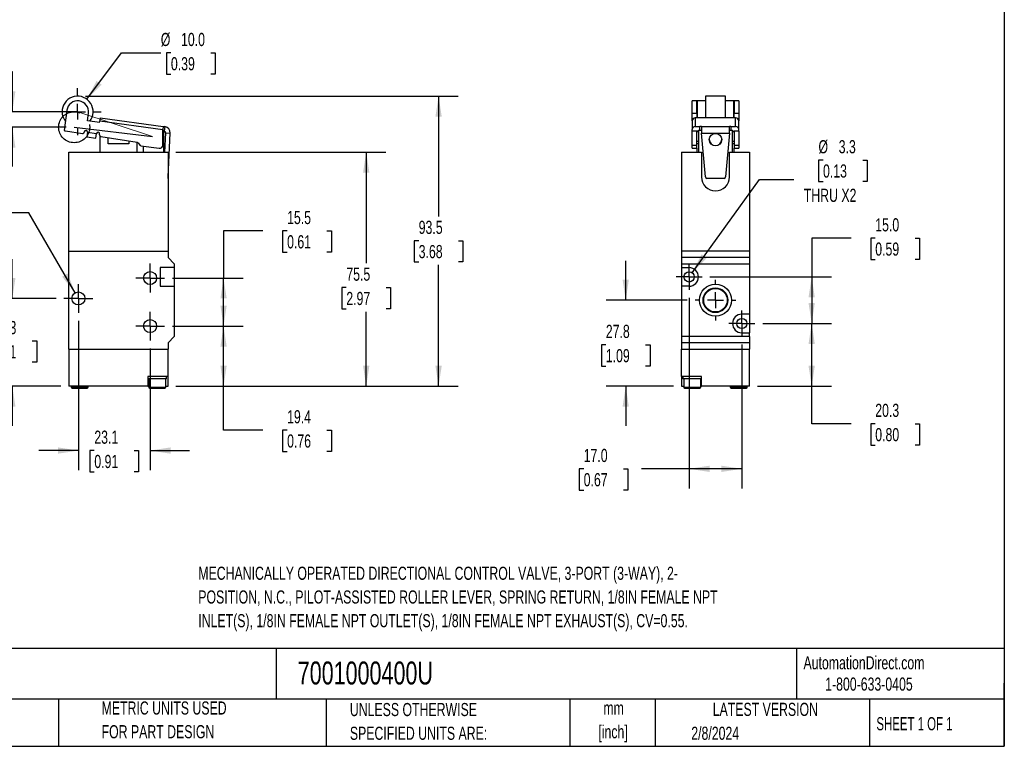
# Model space of a CAD drawing. Header units: millimetres. Extents: x 13 to 546, y 13 to 419.
# Tile 2 of 3: x 229 to 546, y 13 to 247. Entities that reach past the tile are written whole.
import ezdxf

# ---------------------------------------------------------------- set-up
doc = ezdxf.new("R2010")
doc.units = ezdxf.units.MM
doc.header["$LTSCALE"] = 2
doc.linetypes.add('CENTERX2', pattern=[20.32, 12.7, -2.54, 2.54, -2.54])
doc.layers.add('CENTER', color=40, linetype='CENTERX2')
doc.layers.add('DIMENSIONS', color=140, linetype='Continuous', lineweight=25)
doc.layers.add('TEXT', color=140, linetype='Continuous', lineweight=25)
doc.styles.add('SLDTEXTSTYLE0', font='TXT', dxfattribs={"width": 0.7})
doc.styles.add('SLDTEXTSTYLE1', font='TXT', dxfattribs={"width": 0.65})
doc.dimstyles.new('SLDDIMSTYLE0', dxfattribs={"dimtxt": 4.316016, "dimasz": 6.604, "dimexe": 0, "dimexo": 0.0625, "dimgap": 1.079004, "dimtad": 0, "dimtih": 1, "dimtoh": 1, "dimrnd": 1e-09, "dimzin": 4, "dimdsep": 46, "dimtxsty": 'SLDTEXTSTYLE0', "dimsah": 1, "dimcen": 0.09, "dimadec": 0, "dimazin": 1, "dimtfac": 1, "dimtmove": 0, "dimatfit": 0, "dimfxl": 0, "dimfrac": 2, "dimtolj": 1, "dimtzin": 12, "dimarcsym": 0})
doc.dimstyles.new('SLDDIMSTYLE1', dxfattribs={"dimtxt": 4.316016, "dimasz": 6.604, "dimexe": 0, "dimexo": 0.0625, "dimgap": 1.079004, "dimtad": 0, "dimtih": 1, "dimtoh": 1, "dimrnd": 1e-09, "dimzin": 4, "dimdsep": 46, "dimtxsty": 'SLDTEXTSTYLE0', "dimsah": 1, "dimcen": 0, "dimadec": 0, "dimazin": 1, "dimtfac": 1, "dimtofl": 0, "dimtmove": 0, "dimatfit": 3, "dimfxl": 0, "dimfrac": 2, "dimtolj": 1, "dimtzin": 12, "dimarcsym": 0})
doc.dimstyles.new('SLDDIMSTYLE2', dxfattribs={"dimtxt": 4.316016, "dimasz": 6.604, "dimexe": 0, "dimexo": 0.0625, "dimgap": 1.079004, "dimtad": 0, "dimtih": 1, "dimtoh": 1, "dimrnd": 1e-09, "dimzin": 12, "dimdsep": 46, "dimtxsty": 'SLDTEXTSTYLE0', "dimsah": 1, "dimcen": 0.09, "dimadec": 0, "dimazin": 3, "dimtfac": 1, "dimtmove": 0, "dimatfit": 0, "dimfxl": 0, "dimfrac": 2, "dimtolj": 1, "dimtzin": 12, "dimarcsym": 0})
doc.dimstyles.new('SLDDIMSTYLE3', dxfattribs={"dimtxt": 4.316016, "dimasz": 6.604, "dimexe": 0, "dimexo": 0.0625, "dimgap": 1.079004, "dimtad": 0, "dimtih": 1, "dimtoh": 1, "dimrnd": 1e-09, "dimzin": 12, "dimdsep": 46, "dimtxsty": 'SLDTEXTSTYLE0', "dimsah": 1, "dimcen": 0.09, "dimadec": 0, "dimazin": 3, "dimtfac": 1, "dimtofl": 0, "dimtmove": 0, "dimatfit": 3, "dimfxl": 0, "dimfrac": 2, "dimtolj": 1, "dimtzin": 12, "dimarcsym": 0})
doc.dimstyles.new('SLDDIMSTYLE4', dxfattribs={"dimtxt": 4.316016, "dimasz": 6.604, "dimexe": 0, "dimexo": 0.0625, "dimgap": 1.079004, "dimtad": 0, "dimtih": 1, "dimtoh": 1, "dimrnd": 1e-09, "dimzin": 12, "dimdsep": 46, "dimtxsty": 'SLDTEXTSTYLE0', "dimsah": 1, "dimcen": 0, "dimadec": 0, "dimazin": 3, "dimtfac": 1, "dimtofl": 0, "dimtmove": 0, "dimatfit": 3, "dimfxl": 0, "dimfrac": 2, "dimtolj": 1, "dimtzin": 12, "dimarcsym": 0})
doc.dimstyles.new('SLDDIMSTYLE5', dxfattribs={"dimtxt": 4.316016, "dimasz": 6.604, "dimexe": 0, "dimexo": 0.0625, "dimgap": 1.079004, "dimtad": 0, "dimtih": 1, "dimtoh": 1, "dimrnd": 1e-09, "dimzin": 4, "dimdsep": 46, "dimtxsty": 'SLDTEXTSTYLE0', "dimsah": 1, "dimcen": 0.09, "dimadec": 0, "dimazin": 1, "dimtfac": 1, "dimtofl": 0, "dimtmove": 0, "dimatfit": 3, "dimfxl": 0, "dimfrac": 2, "dimtolj": 1, "dimtzin": 12, "dimarcsym": 0})

# ---------------------------------------------------------------- blocks, each defined once
blk = doc.blocks.new('_D')
at = {"layer": 'DIMENSIONS'}
for p, q in [((193.14, 230.26), (191.69, 230.26)), ((191.69, 230.26), (191.69, 223.4)), ((205.96, 230.26), (207.41, 230.26)), ((207.41, 230.26), (207.41, 223.4)), ((213.74, 230.26), (226.44, 230.26)), ((226.44, 230.26), (226.44, 217.26)), ((191.69, 223.4), (193.14, 223.4)), ((207.41, 223.4), (205.96, 223.4)), ((244.95, 217.26), (220.09, 217.26)), ((243.84, 212.26), (220.09, 212.26)), ((226.44, 212.26), (226.44, 199.56))]:
    blk.add_line(p, q, dxfattribs=at)
for points in [[(226.44, 217.26), (227.46, 223.86), (225.43, 223.86)], [(226.44, 212.26), (225.43, 205.65), (227.46, 205.65)]]:
    blk.add_solid(points, dxfattribs=at)
at = {"layer": 'DIMENSIONS', "char_height": 4.233, "attachment_point": 1, "style": 'SLDTEXTSTYLE0'}
for s, insert in [('5.0', (194.93, 236.68)), ('0.20', (193.14, 228.86))]:
    blk.add_mtext(s, dxfattribs=dict(at, insert=insert))
blk = doc.blocks.new('_D_1')
at = {"layer": 'DIMENSIONS'}
for p, q in [((250.47, 221.27), (261.59, 236.23)), ((261.59, 236.23), (274.29, 236.23)), ((277.55, 236.23), (276.1, 236.23)), ((276.1, 236.23), (276.1, 229.37)), ((290.38, 236.23), (291.83, 236.23)), ((291.83, 236.23), (291.83, 229.37)), ((276.1, 229.37), (277.55, 229.37)), ((291.83, 229.37), (290.38, 229.37))]:
    blk.add_line(p, q, dxfattribs=at)
blk.add_solid([(250.47, 221.27), (255.23, 225.96), (253.59, 227.17)], dxfattribs=at)
at = {"layer": 'DIMENSIONS', "char_height": 4.233, "attachment_point": 1, "style": 'SLDTEXTSTYLE0'}
for s, insert in [('%%c', (274.29, 242.65)), ('10.0', (280.81, 242.65)), ('0.39', (277.55, 234.83))]:
    blk.add_mtext(s, dxfattribs=dict(at, insert=insert))
blk = doc.blocks.new('_D_2')
at = {"layer": 'DIMENSIONS'}
for p, q in [((226.44, 157.05), (226.44, 169.75)), ((240.55, 157.05), (220.09, 157.05)), ((220.03, 143.37), (218.58, 143.37)), ((218.58, 143.37), (218.58, 136.51)), ((232.85, 143.37), (234.3, 143.37)), ((234.3, 143.37), (234.3, 136.51)), ((218.58, 136.51), (220.03, 136.51)), ((234.3, 136.51), (232.85, 136.51)), ((242.09, 128.75), (220.09, 128.75)), ((226.44, 128.75), (226.44, 116.05))]:
    blk.add_line(p, q, dxfattribs=at)
for points in [[(226.44, 157.05), (227.46, 163.65), (225.43, 163.65)], [(226.44, 128.75), (225.43, 122.15), (227.46, 122.15)]]:
    blk.add_solid(points, dxfattribs=at)
at = {"layer": 'DIMENSIONS', "char_height": 4.233, "attachment_point": 1, "style": 'SLDTEXTSTYLE0'}
for s, insert in [('28.3', (220.03, 149.79)), ('1.11', (220.03, 141.97))]:
    blk.add_mtext(s, dxfattribs=dict(at, insert=insert))
blk = doc.blocks.new('_D_3')
at = {"layer": 'DIMENSIONS'}
for p, q in [((278.01, 148.15), (300.86, 148.15)), ((294.51, 128.75), (294.51, 148.15)), ((279.17, 128.75), (300.86, 128.75)), ((294.51, 114.63), (294.51, 128.75)), ((307.21, 114.63), (294.51, 114.63)), ((314.99, 114.63), (313.54, 114.63)), ((313.54, 114.63), (313.54, 107.77)), ((327.82, 114.63), (329.27, 114.63)), ((329.27, 114.63), (329.27, 107.77)), ((313.54, 107.77), (314.99, 107.77)), ((329.27, 107.77), (327.82, 107.77))]:
    blk.add_line(p, q, dxfattribs=at)
for points in [[(294.51, 148.15), (293.5, 141.55), (295.53, 141.55)], [(294.51, 128.75), (295.53, 135.35), (293.5, 135.35)]]:
    blk.add_solid(points, dxfattribs=at)
at = {"layer": 'DIMENSIONS', "char_height": 4.233, "attachment_point": 1, "style": 'SLDTEXTSTYLE0'}
for s, insert in [('19.4', (314.99, 121.05)), ('0.76', (314.99, 113.23))]:
    blk.add_mtext(s, dxfattribs=dict(at, insert=insert))
blk = doc.blocks.new('_D_4')
at = {"layer": 'DIMENSIONS'}
for p, q in [((307.21, 178.83), (294.51, 178.83)), ((294.51, 178.83), (294.51, 163.65)), ((314.99, 178.83), (313.54, 178.83)), ((313.54, 178.83), (313.54, 171.98)), ((327.82, 178.83), (329.27, 178.83)), ((329.27, 178.83), (329.27, 171.98)), ((313.54, 171.98), (314.99, 171.98)), ((329.27, 171.98), (327.82, 171.98)), ((278.01, 163.65), (300.86, 163.65)), ((294.51, 148.15), (294.51, 163.65)), ((278.01, 148.15), (300.86, 148.15))]:
    blk.add_line(p, q, dxfattribs=at)
for points in [[(294.51, 163.65), (293.5, 157.05), (295.53, 157.05)], [(294.51, 148.15), (295.53, 154.75), (293.5, 154.75)]]:
    blk.add_solid(points, dxfattribs=at)
at = {"layer": 'DIMENSIONS', "char_height": 4.233, "attachment_point": 1, "style": 'SLDTEXTSTYLE0'}
for s, insert in [('15.5', (314.99, 185.26)), ('0.61', (314.99, 177.43))]:
    blk.add_mtext(s, dxfattribs=dict(at, insert=insert))
blk = doc.blocks.new('_D_5')
at = {"layer": 'DIMENSIONS'}
for p, q in [((247.73, 149.87), (247.73, 101.68)), ((270.83, 140.97), (270.83, 101.68)), ((247.73, 108.03), (235.03, 108.03)), ((252.87, 108.03), (251.42, 108.03)), ((251.42, 108.03), (251.42, 101.17)), ((265.7, 108.03), (267.15, 108.03)), ((267.15, 108.03), (267.15, 101.17)), ((270.83, 108.03), (283.53, 108.03)), ((251.42, 101.17), (252.87, 101.17)), ((267.15, 101.17), (265.7, 101.17))]:
    blk.add_line(p, q, dxfattribs=at)
for points in [[(247.73, 108.03), (241.13, 109.05), (241.13, 107.02)], [(270.83, 108.03), (277.44, 107.02), (277.44, 109.05)]]:
    blk.add_solid(points, dxfattribs=at)
at = {"layer": 'DIMENSIONS', "char_height": 4.233, "attachment_point": 1, "style": 'SLDTEXTSTYLE0'}
for s, insert in [('23.1', (252.87, 114.46)), ('0.91', (252.87, 106.63))]:
    blk.add_mtext(s, dxfattribs=dict(at, insert=insert))
blk = doc.blocks.new('_D_6')
at = {"layer": 'DIMENSIONS'}
for p, q in [((198.49, 190.92), (197.04, 190.92)), ((197.04, 190.92), (197.04, 184.06)), ((211.31, 190.92), (212.76, 190.92)), ((212.76, 190.92), (212.76, 184.06)), ((197.04, 184.06), (198.49, 184.06)), ((212.76, 184.06), (211.31, 184.06)), ((231.8, 184.65), (220.69, 184.65)), ((246.68, 158.87), (231.8, 184.65))]:
    blk.add_line(p, q, dxfattribs=at)
blk.add_solid([(246.68, 158.87), (244.26, 165.1), (242.5, 164.08)], dxfattribs=at)
at = {"layer": 'DIMENSIONS', "char_height": 4.233, "attachment_point": 1, "style": 'SLDTEXTSTYLE0'}
for s, insert in [('%%c', (197.03, 197.34)), ('4.2', (203.54, 197.34)), ('0.17', (198.49, 189.52)), ('THRU X3', (192.29, 181.69))]:
    blk.add_mtext(s, dxfattribs=dict(at, insert=insert))
blk = doc.blocks.new('_D_7')
at = {"layer": 'DIMENSIONS'}
for p, q in [((279.17, 204.25), (346.83, 204.25)), ((340.48, 204.25), (340.48, 168.4)), ((334.07, 160.57), (332.62, 160.57)), ((332.62, 160.57), (332.62, 153.71)), ((346.89, 160.57), (348.34, 160.57)), ((348.34, 160.57), (348.34, 153.71)), ((332.62, 153.71), (334.07, 153.71)), ((340.48, 128.75), (340.48, 152.75)), ((348.34, 153.71), (346.89, 153.71)), ((279.17, 128.75), (346.83, 128.75))]:
    blk.add_line(p, q, dxfattribs=at)
for points in [[(340.48, 204.25), (339.47, 197.65), (341.5, 197.65)], [(340.48, 128.75), (341.5, 135.35), (339.47, 135.35)]]:
    blk.add_solid(points, dxfattribs=at)
at = {"layer": 'DIMENSIONS', "char_height": 4.233, "attachment_point": 1, "style": 'SLDTEXTSTYLE0'}
for s, insert in [('75.5', (334.07, 167)), ('2.97', (334.07, 159.17))]:
    blk.add_mtext(s, dxfattribs=dict(at, insert=insert))
blk = doc.blocks.new('_D_8')
at = {"layer": 'DIMENSIONS'}
for p, q in [((250.03, 222.26), (370.15, 222.26)), ((363.8, 222.26), (363.8, 183.51)), ((357.39, 175.68), (355.94, 175.68)), ((355.94, 175.68), (355.94, 168.82)), ((370.21, 175.68), (371.66, 175.68)), ((371.66, 175.68), (371.66, 168.82)), ((355.94, 168.82), (357.39, 168.82)), ((371.66, 168.82), (370.21, 168.82)), ((363.8, 128.75), (363.8, 167.86)), ((279.17, 128.75), (370.15, 128.75))]:
    blk.add_line(p, q, dxfattribs=at)
for points in [[(363.8, 222.26), (362.79, 215.65), (364.82, 215.65)], [(363.8, 128.75), (364.82, 135.35), (362.79, 135.35)]]:
    blk.add_solid(points, dxfattribs=at)
at = {"layer": 'DIMENSIONS', "char_height": 4.233, "attachment_point": 1, "style": 'SLDTEXTSTYLE0'}
for s, insert in [('93.5', (357.39, 182.1)), ('3.68', (357.39, 174.28))]:
    blk.add_mtext(s, dxfattribs=dict(at, insert=insert))
blk = doc.blocks.new('SW_CENTERMARKSYMBOL_0')
at = {"layer": 'CENTER', "color": 0}
for p, q in [((0, 2.54), (0, 4.64)), ((-2.54, 0), (-4.64, 0)), ((0, 0), (-2.54, 0)), ((0, 0), (0, 2.54)), ((0, 0), (0, -2.54)), ((0, 0), (2.54, 0)), ((2.54, 0), (4.64, 0)), ((0, -2.54), (0, -4.64))]:
    blk.add_line(p, q, dxfattribs=at)
blk = doc.blocks.new('SW_CENTERMARKSYMBOL_1')
at = {"layer": 'CENTER', "color": 0}
for p, q in [((0, 2.54), (0, 4.64)), ((-2.54, 0), (-4.64, 0)), ((0, 0), (-2.54, 0)), ((0, 0), (0, 2.54)), ((0, 0), (0, -2.54)), ((0, 0), (2.54, 0)), ((2.54, 0), (4.64, 0)), ((0, -2.54), (0, -4.64))]:
    blk.add_line(p, q, dxfattribs=at)
blk = doc.blocks.new('SW_CENTERMARKSYMBOL_2')
at = {"layer": 'CENTER', "color": 0}
for p, q in [((0, 2.54), (0, 4.64)), ((-2.54, 0), (-4.64, 0)), ((0, 0), (-2.54, 0)), ((0, 0), (0, 2.54)), ((0, 0), (0, -2.54)), ((0, 0), (2.54, 0)), ((2.54, 0), (4.64, 0)), ((0, -2.54), (0, -4.64))]:
    blk.add_line(p, q, dxfattribs=at)
blk = doc.blocks.new('SW_CENTERMARKSYMBOL_3')
at = {"layer": 'CENTER', "color": 0}
for p, q in [((0, 5.08), (0, 7.54)), ((-5.08, 0), (-7.54, 0)), ((0, 0), (-2.54, 0)), ((0, 0), (0, 2.54)), ((0, 0), (0, -2.54)), ((0, 0), (2.54, 0)), ((5.08, 0), (7.54, 0)), ((0, -5.08), (0, -7.54))]:
    blk.add_line(p, q, dxfattribs=at)
blk = doc.blocks.new('_D_9')
at = {"layer": 'DIMENSIONS'}
for p, q in [((424.11, 156.5), (424.11, 169.2)), ((443.95, 156.5), (417.76, 156.5)), ((417.69, 142.13), (416.25, 142.13)), ((416.25, 142.13), (416.25, 135.27)), ((430.52, 142.13), (431.97, 142.13)), ((431.97, 142.13), (431.97, 135.27)), ((416.25, 135.27), (417.69, 135.27)), ((431.97, 135.27), (430.52, 135.27)), ((439.49, 128.75), (417.76, 128.75)), ((424.11, 128.75), (424.11, 116.05))]:
    blk.add_line(p, q, dxfattribs=at)
for points in [[(424.11, 156.5), (425.12, 163.1), (423.09, 163.1)], [(424.11, 128.75), (423.09, 122.15), (425.12, 122.15)]]:
    blk.add_solid(points, dxfattribs=at)
at = {"layer": 'DIMENSIONS', "char_height": 4.233, "attachment_point": 1, "style": 'SLDTEXTSTYLE0'}
for s, insert in [('27.8', (417.69, 148.56)), ('1.09', (417.69, 140.73))]:
    blk.add_mtext(s, dxfattribs=dict(at, insert=insert))
blk = doc.blocks.new('_D_10')
at = {"layer": 'DIMENSIONS'}
for p, q in [((468.26, 149), (490.38, 149)), ((484.03, 128.75), (484.03, 149)), ((466.57, 128.75), (490.38, 128.75)), ((484.03, 116.68), (484.03, 128.75)), ((496.73, 116.68), (484.03, 116.68)), ((504.51, 116.68), (503.06, 116.68)), ((503.06, 116.68), (503.06, 109.82)), ((517.33, 116.68), (518.78, 116.68)), ((518.78, 116.68), (518.78, 109.82)), ((503.06, 109.82), (504.51, 109.82)), ((518.78, 109.82), (517.33, 109.82))]:
    blk.add_line(p, q, dxfattribs=at)
for points in [[(484.03, 149), (483.01, 142.4), (485.04, 142.4)], [(484.03, 128.75), (485.04, 135.35), (483.01, 135.35)]]:
    blk.add_solid(points, dxfattribs=at)
at = {"layer": 'DIMENSIONS', "char_height": 4.233, "attachment_point": 1, "style": 'SLDTEXTSTYLE0'}
for s, insert in [('20.3', (504.51, 123.11)), ('0.80', (504.51, 115.28))]:
    blk.add_mtext(s, dxfattribs=dict(at, insert=insert))
blk = doc.blocks.new('_D_11')
at = {"layer": 'DIMENSIONS'}
for p, q in [((496.73, 176.49), (484.03, 176.49)), ((484.03, 176.49), (484.03, 164)), ((504.51, 176.49), (503.06, 176.49)), ((503.06, 176.49), (503.06, 169.63)), ((517.33, 176.49), (518.78, 176.49)), ((518.78, 176.49), (518.78, 169.63)), ((503.06, 169.63), (504.51, 169.63)), ((518.78, 169.63), (517.33, 169.63)), ((451.26, 164), (490.38, 164)), ((484.03, 164), (484.03, 149)), ((468.26, 149), (490.38, 149))]:
    blk.add_line(p, q, dxfattribs=at)
for points in [[(484.03, 164), (483.01, 157.4), (485.04, 157.4)], [(484.03, 149), (485.04, 155.6), (483.01, 155.6)]]:
    blk.add_solid(points, dxfattribs=at)
at = {"layer": 'DIMENSIONS', "char_height": 4.233, "attachment_point": 1, "style": 'SLDTEXTSTYLE0'}
for s, insert in [('15.0', (504.51, 182.91)), ('0.59', (504.51, 175.09))]:
    blk.add_mtext(s, dxfattribs=dict(at, insert=insert))
blk = doc.blocks.new('_D_12')
at = {"layer": 'DIMENSIONS'}
for p, q in [((444.53, 157.27), (444.53, 95.8)), ((461.53, 142.27), (461.53, 95.8)), ((410.56, 102.15), (409.11, 102.15)), ((409.11, 102.15), (409.11, 95.29)), ((423.38, 102.15), (424.83, 102.15)), ((424.83, 102.15), (424.83, 95.29)), ((444.53, 102.15), (429.23, 102.15)), ((461.53, 102.15), (444.53, 102.15)), ((409.11, 95.29), (410.56, 95.29)), ((424.83, 95.29), (423.38, 95.29))]:
    blk.add_line(p, q, dxfattribs=at)
for points in [[(444.53, 102.15), (451.13, 101.13), (451.13, 103.16)], [(461.53, 102.15), (454.92, 103.16), (454.92, 101.13)]]:
    blk.add_solid(points, dxfattribs=at)
at = {"layer": 'DIMENSIONS', "char_height": 4.233, "attachment_point": 1, "style": 'SLDTEXTSTYLE0'}
for s, insert in [('17.0', (410.56, 108.57)), ('0.67', (410.56, 100.75))]:
    blk.add_mtext(s, dxfattribs=dict(at, insert=insert))
blk = doc.blocks.new('_D_13')
at = {"layer": 'DIMENSIONS'}
for p, q in [((487.68, 201.66), (486.24, 201.66)), ((486.24, 201.66), (486.24, 194.8)), ((500.51, 201.66), (501.96, 201.66)), ((501.96, 201.66), (501.96, 194.8)), ((445.49, 165.34), (467.2, 195.39)), ((467.2, 195.39), (478.31, 195.39)), ((486.24, 194.8), (487.68, 194.8)), ((501.96, 194.8), (500.51, 194.8))]:
    blk.add_line(p, q, dxfattribs=at)
blk.add_solid([(445.49, 165.34), (450.19, 170.1), (448.54, 171.29)], dxfattribs=at)
at = {"layer": 'DIMENSIONS', "char_height": 4.233, "attachment_point": 1, "style": 'SLDTEXTSTYLE0'}
for s, insert in [('%%c', (486.22, 208.08)), ('3.3', (492.74, 208.08)), ('0.13', (487.68, 200.26)), ('THRU X2', (481.49, 192.43))]:
    blk.add_mtext(s, dxfattribs=dict(at, insert=insert))
blk = doc.blocks.new('SW_CENTERMARKSYMBOL_4')
at = {"layer": 'CENTER', "color": 0}
for p, q in [((0, 5.08), (0, 6.54)), ((-5.08, 0), (-6.54, 0)), ((0, 0), (-2.54, 0)), ((0, 0), (0, 2.54)), ((0, 0), (0, -2.54)), ((0, 0), (2.54, 0)), ((5.08, 0), (6.54, 0)), ((0, -5.08), (0, -6.54))]:
    blk.add_line(p, q, dxfattribs=at)
blk = doc.blocks.new('SW_CENTERMARKSYMBOL_5')
at = {"layer": 'CENTER', "color": 0}
for p, q in [((0, 2.54), (0, 4.19)), ((-2.54, 0), (-4.19, 0)), ((0, 0), (-2.54, 0)), ((0, 0), (0, 2.54)), ((0, 0), (0, -2.54)), ((0, 0), (2.54, 0)), ((2.54, 0), (4.19, 0)), ((0, -2.54), (0, -4.19))]:
    blk.add_line(p, q, dxfattribs=at)
blk = doc.blocks.new('SW_CENTERMARKSYMBOL_6')
at = {"layer": 'CENTER', "color": 0}
for p, q in [((0, 2.54), (0, 4.19)), ((-2.54, 0), (-4.19, 0)), ((0, 0), (-2.54, 0)), ((0, 0), (0, 2.54)), ((0, 0), (0, -2.54)), ((0, 0), (2.54, 0)), ((2.54, 0), (4.19, 0)), ((0, -2.54), (0, -4.19))]:
    blk.add_line(p, q, dxfattribs=at)

msp = doc.modelspace()

# ---------------------------------------------------------------- linework, layer by layer
for p, q in [((456.229, 222.257), (449.829, 222.257)), ((449.829, 222.257), (449.829, 215.258)), ((456.229, 215.258), (456.229, 222.257)), ((447.029, 220.757), (445.529, 220.757)), ((445.529, 216.786), (445.529, 220.757)), ((447.029, 216.786), (447.029, 220.757)), ((449.829, 220.757), (447.079, 220.757)), ((447.079, 220.757), (447.079, 215.258)), ((458.979, 220.757), (456.229, 220.757)), ((458.979, 215.258), (458.979, 220.757)), ((460.529, 220.757), (459.029, 220.757)), ((459.029, 220.757), (459.029, 216.786)), ((460.529, 220.757), (460.529, 216.786)), ((244.018, 217.727), (243.139, 211.24)), ((250.619, 214.309), (250.954, 216.786)), ((445.529, 216.786), (447.029, 216.786)), ((445.529, 214.309), (445.529, 216.786)), ((447.079, 218.757), (447.029, 218.757)), ((447.029, 216.786), (447.029, 215.258)), ((447.029, 215.757), (447.079, 215.757)), ((459.029, 218.757), (458.979, 218.757)), ((458.979, 215.757), (459.029, 215.757)), ((459.029, 216.786), (460.529, 216.786)), ((459.029, 215.258), (459.029, 216.786)), ((460.529, 216.786), (460.529, 214.309)), ((254.582, 213.772), (250.619, 214.309)), ((254.582, 213.772), (254.65, 214.267)), ((254.784, 215.258), (254.65, 214.267)), ((254.65, 214.267), (274.964, 211.513)), ((254.784, 215.258), (275.098, 212.504)), ((445.53, 214.309), (445.529, 214.309)), ((445.529, 214.267), (445.529, 214.309)), ((445.529, 214.267), (445.529, 211.513)), ((446.529, 215.258), (446.529, 212.504)), ((459.529, 215.258), (446.529, 215.258)), ((459.529, 212.504), (459.529, 215.258)), ((460.528, 214.309), (460.529, 214.309)), ((460.529, 214.309), (460.529, 214.267)), ((460.529, 211.513), (460.529, 214.267)), ((243.579, 211.046), (249.041, 210.191)), ((249.631, 210.749), (249.614, 210.618)), ((250.622, 210.615), (250.421, 209.129)), ((250.622, 210.615), (253.595, 210.212)), ((253.394, 208.726), (253.595, 210.212)), ((254.552, 209.825), (254.586, 210.078)), ((254.634, 209.477), (254.634, 204.25)), ((274.897, 211.018), (274.964, 211.513)), ((274.919, 206.453), (274.897, 211.018)), ((274.928, 211.25), (275.134, 211.25)), ((275.098, 212.504), (274.964, 211.513)), ((275.098, 212.504), (275.594, 212.437)), ((275.134, 211.25), (275.134, 204.25)), ((275.392, 210.951), (275.134, 210.986)), ((275.594, 212.437), (275.392, 210.951)), ((275.392, 210.951), (275.429, 210.946)), ((275.568, 204.25), (275.861, 210.427)), ((275.631, 212.432), (275.594, 212.437)), ((275.862, 210.459), (277.361, 210.388)), ((276.688, 196.228), (277.36, 210.355)), ((445.529, 211.018), (445.529, 211.513)), ((447.129, 211.018), (445.529, 211.018)), ((445.529, 206.453), (445.529, 211.018)), ((446.529, 212.504), (448.029, 212.504)), ((447.029, 206.453), (447.029, 210.917)), ((447.529, 210.805), (447.029, 210.805)), ((447.529, 211.018), (447.129, 211.018)), ((447.529, 211.25), (447.529, 204.25)), ((447.529, 211.25), (448.432, 211.25)), ((448.029, 211.25), (448.029, 212.504)), ((448.529, 212.432), (448.529, 212.437)), ((448.529, 212.432), (448.529, 210.388)), ((448.529, 212.432), (457.529, 212.432)), ((448.532, 210.355), (457.526, 210.355)), ((449.769, 196.228), (448.532, 210.355)), ((457.526, 210.355), (456.289, 196.228)), ((457.529, 212.432), (457.529, 212.437)), ((457.529, 210.388), (457.529, 212.432)), ((457.626, 211.25), (458.529, 211.25)), ((458.029, 212.504), (459.529, 212.504)), ((458.029, 212.504), (458.029, 211.25)), ((458.529, 204.25), (458.529, 211.25)), ((458.529, 211.018), (458.929, 211.018)), ((459.029, 210.805), (458.529, 210.805)), ((460.529, 211.018), (458.929, 211.018)), ((459.029, 210.917), (459.029, 206.453)), ((460.529, 211.018), (460.529, 211.513)), ((460.529, 211.018), (460.529, 206.453)), ((250.421, 209.129), (253.394, 208.726)), ((254.97, 209.264), (266.64, 207.439)), ((257.317, 206.85), (257.317, 208.897)), ((263.95, 206.85), (257.317, 206.85)), ((263.95, 207.859), (263.95, 206.85)), ((266.634, 204.25), (266.634, 207.44)), ((266.96, 207.248), (267.57, 206.447)), ((267.9, 206.255), (273.785, 205.457)), ((445.529, 206.453), (447.029, 206.453)), ((445.529, 205.448), (445.529, 206.453)), ((447.029, 207.755), (447.529, 207.755)), ((447.529, 206.85), (447.029, 206.85)), ((447.029, 205.448), (447.029, 206.453)), ((458.529, 207.755), (459.029, 207.755)), ((459.029, 206.85), (458.529, 206.85)), ((459.029, 206.453), (460.529, 206.453)), ((459.029, 206.453), (459.029, 205.448)), ((460.529, 206.453), (460.529, 205.448)), ((244.634, 172.25), (244.634, 204.25)), ((244.634, 204.25), (276.634, 204.25)), ((268.634, 206.155), (268.634, 204.25)), ((276.634, 204.25), (276.634, 172.25)), ((442.029, 204.25), (442.029, 172.25)), ((442.029, 204.25), (448.529, 204.25)), ((445.529, 205.448), (447.029, 205.448)), ((447.029, 205.448), (447.029, 204.25)), ((448.529, 204.25), (448.529, 196.25)), ((457.529, 196.25), (457.529, 204.25)), ((457.529, 204.25), (464.029, 204.25)), ((459.029, 205.448), (460.529, 205.448)), ((459.029, 204.25), (459.029, 205.448)), ((464.029, 204.25), (464.029, 172.25)), ((276.688, 196.228), (276.634, 196.231)), ((276.634, 195.774), (276.667, 195.773)), ((276.667, 195.773), (276.688, 196.228)), ((455.805, 195.773), (450.253, 195.773)), ((244.634, 140.75), (244.634, 172.25)), ((244.634, 172.25), (276.634, 172.25)), ((276.634, 172.25), (276.634, 170.25)), ((464.029, 172.25), (442.029, 172.25)), ((442.029, 172.25), (442.029, 170.25)), ((464.029, 172.25), (464.029, 170.25)), ((276.634, 170.25), (278.634, 168.25)), ((278.634, 168.25), (278.634, 167)), ((442.029, 170.25), (442.029, 168.25)), ((464.029, 170.25), (442.029, 170.25)), ((442.029, 168.25), (464.029, 168.25)), ((442.029, 168.25), (442.029, 167)), ((464.029, 170.25), (464.029, 168.25)), ((464.029, 168.25), (464.029, 152)), ((278.634, 167), (274.034, 167)), ((274.034, 167), (274.034, 161)), ((278.634, 167), (278.634, 161)), ((442.029, 167), (444.529, 167)), ((442.029, 167), (442.029, 161)), ((274.034, 161), (278.634, 161)), ((278.634, 161), (278.634, 144.75)), ((442.029, 161), (442.029, 144.75)), ((444.529, 161), (442.029, 161)), ((464.029, 152), (461.529, 152)), ((464.029, 152), (464.029, 146)), ((461.529, 146), (464.029, 146)), ((464.029, 144.75), (464.029, 146)), ((278.634, 144.75), (276.634, 142.75)), ((464.029, 144.75), (442.029, 144.75)), ((442.029, 144.75), (442.029, 142.75)), ((464.029, 144.75), (464.029, 142.75)), ((244.634, 140.75), (244.634, 128.75)), ((244.634, 140.75), (276.634, 140.75)), ((276.634, 142.75), (276.634, 140.75)), ((276.634, 131.95), (276.634, 140.75)), ((464.029, 142.75), (442.029, 142.75)), ((442.029, 142.75), (442.029, 140.75)), ((442.029, 131.95), (442.029, 140.75)), ((442.029, 140.75), (464.029, 140.75)), ((464.029, 142.75), (464.029, 140.75)), ((464.029, 128.75), (464.029, 140.75)), ((270.134, 131.95), (270.134, 128.75)), ((276.634, 131.95), (270.134, 131.95)), ((276.134, 131.15), (270.134, 131.15)), ((270.384, 131.15), (270.384, 128.45)), ((275.884, 128.45), (275.884, 131.15)), ((276.134, 131.15), (276.134, 131.95)), ((276.634, 128.75), (276.634, 131.95)), ((448.529, 131.95), (442.029, 131.95)), ((442.029, 131.95), (442.029, 128.75)), ((442.529, 131.95), (442.529, 131.15)), ((448.529, 131.15), (442.529, 131.15)), ((442.779, 131.15), (442.779, 128.45)), ((448.279, 128.45), (448.279, 131.15)), ((448.529, 128.75), (448.529, 131.95)), ((270.134, 128.75), (244.634, 128.75)), ((245.384, 128.75), (245.384, 128.45)), ((245.384, 128.45), (250.884, 128.45)), ((250.884, 128.45), (250.884, 128.75)), ((270.134, 128.75), (270.384, 128.75)), ((270.384, 128.45), (275.884, 128.45)), ((275.884, 128.75), (276.634, 128.75)), ((442.029, 128.75), (442.779, 128.75)), ((442.779, 128.45), (448.279, 128.45)), ((448.279, 128.75), (448.529, 128.75)), ((464.029, 128.75), (448.529, 128.75)), ((457.779, 128.75), (457.779, 128.45)), ((457.779, 128.45), (463.279, 128.45)), ((463.279, 128.45), (463.279, 128.75))]:
    msp.add_line(p, q)
at = {"color": 7, "linetype": 'CENTERX2', "lineweight": 18}
msp.add_line((271.634, 209.28), (247.486, 217.257), dxfattribs=at)
for centre, radius in [((453.029, 208.252), 1.999), ((270.834, 163.65), 2.1), ((444.529, 164), 1.65), ((247.734, 157.05), 2.1), ((453.029, 156.5), 5.15), ((453.029, 156.5), 4.002), ((453.029, 156.5), 3.792), ((270.834, 148.15), 2.1), ((461.529, 149), 1.65)]:
    msp.add_circle(centre, radius)
for centre, radius, start, end in [((247.486, 217.257), 5, 322.28, 172.28), ((247.486, 217.257), 3.5, 352.28, 172.28), ((247.486, 217.257), 5, 172.28, 217.853), ((446.524, 214.263), 0.995, 89.74035, 179.73798), ((459.533, 214.263), 0.995, 0.26202, 90.25965), ((243.75, 212.031), 1, 232.28, 260.10612), ((249.118, 210.685), 0.5, 261.11, 352.28), ((250.127, 210.682), 0.5, 352.28, 172.28), ((254.091, 210.145), 0.5, 352.28, 172.28), ((255.047, 209.758), 0.5, 172.28, 261.11), ((275.362, 210.45), 0.5, 1.0255, 82.28), ((275.362, 210.45), 2, 358.21575, 82.28), ((446.524, 211.509), 0.995, 89.74035, 179.73798), ((448.152, 211.523), 0.989, 67.56571, 97.13257), ((448.454, 210.889), 0.0965, 39.56407, 89.40832), ((457.906, 211.523), 0.989, 82.86743, 112.43429), ((457.603, 210.889), 0.0965, 90.59168, 140.43593), ((459.533, 211.509), 0.995, 0.26202, 90.25965), ((266.563, 206.945), 0.5, 37.28, 81.11), ((267.968, 206.75), 0.5, 217.28, 262.28), ((273.919, 206.448), 1, 262.28, 0.28), ((453.028, 208.323), 1.999, 181.05195, 270.03345), ((453.03, 208.323), 1.999, 269.96369, 358.95092), ((453.029, 196.25), 4.5, 180, 0), ((450.267, 196.272), 0.5, 185.03466, 268.38635), ((455.791, 196.272), 0.5, 271.61365, 354.96534), ((444.529, 164), 3, 270, 90), ((461.529, 149), 3, 90, 270), ((245.684, 128.45), 0.3, 180, 270), ((250.584, 128.45), 0.3, 270, 0), ((270.684, 128.45), 0.3, 180, 270), ((275.584, 128.45), 0.3, 270, 0), ((443.079, 128.45), 0.3, 180, 270), ((447.979, 128.45), 0.3, 270, 0), ((458.079, 128.45), 0.3, 180, 270), ((462.979, 128.45), 0.3, 270, 0)]:
    msp.add_arc(centre, radius, start, end)
for centre, start_param, end_param in [((447.129, 210.917), 0, 1.5707963), ((458.929, 210.917), 4.712389, 6.2831853)]:
    msp.add_ellipse(centre, major_axis=(0, 0.101), ratio=0.9902799, start_param=start_param, end_param=end_param)
for points in [[(275.862, 210.459), (275.862, 210.448), (275.862, 210.437), (275.861, 210.427)], [(277.361, 210.388), (277.361, 210.377), (277.36, 210.366), (277.36, 210.355)], [(448.529, 210.388), (448.53, 210.377), (448.531, 210.366), (448.532, 210.355)], [(457.526, 210.355), (457.527, 210.366), (457.528, 210.377), (457.529, 210.388)], [(445.529, 128.15), (446.881, 128.15), (447.979, 128.15), (447.979, 128.15)], [(460.529, 128.15), (461.881, 128.15), (462.979, 128.15), (462.979, 128.15)]]:
    msp.add_open_spline(points, degree=3)
for points in [[(245.684, 128.15), (245.684, 128.15), (246.781, 128.15), (249.486, 128.15), (250.584, 128.15), (250.584, 128.15)], [(270.684, 128.15), (270.684, 128.15), (271.781, 128.15), (274.486, 128.15), (275.584, 128.15), (275.584, 128.15)], [(443.079, 128.15), (443.079, 128.15), (443.337, 128.15), (444.256, 128.15), (444.879, 128.15), (445.529, 128.15)], [(458.079, 128.15), (458.079, 128.15), (458.337, 128.15), (459.256, 128.15), (459.879, 128.15), (460.529, 128.15)]]:
    msp.add_open_spline(points, degree=3, knots=[0, 0, 0, 0, 0.5, 0.5, 1, 1, 1, 1])
at = {"layer": 'CENTER', "linetype": 'CENTERX2'}
msp.add_line((246.378, 212.257), (271.634, 209.28), dxfattribs=at)
msp.add_circle((246.378, 212.257), 5, dxfattribs=at)
at = {"layer": 'TEXT'}
for p, q in [((546.1, 419.1), (546.1, 12.7)), ((546.1, 44.252), (12.7, 44.252)), ((311.518, 44.252), (311.518, 27.94)), ((479.151, 44.252), (479.151, 27.94)), ((546.1, 12.7), (546.1, 33.02)), ((546.1, 27.94), (12.7, 27.94)), ((241.293, 27.94), (241.293, 12.7)), ((327.56, 27.94), (327.56, 12.7)), ((406.049, 27.94), (406.049, 12.7)), ((433.624, 27.94), (433.624, 12.7)), ((502.697, 27.94), (502.697, 12.7)), ((12.7, 12.7), (546.1, 12.7))]:
    msp.add_line(p, q, dxfattribs=at)

# ---------------------------------------------------------------- block references
at = {"layer": 'CENTER'}
for name, p in [('SW_CENTERMARKSYMBOL_3', (247.486, 217.257)), ('SW_CENTERMARKSYMBOL_0', (270.834, 163.65)), ('SW_CENTERMARKSYMBOL_5', (444.529, 164)), ('SW_CENTERMARKSYMBOL_4', (453.029, 156.5)), ('SW_CENTERMARKSYMBOL_2', (247.734, 157.05)), ('SW_CENTERMARKSYMBOL_1', (270.834, 148.15)), ('SW_CENTERMARKSYMBOL_6', (461.529, 149))]:
    msp.add_blockref(name, p, dxfattribs=at)

# ---------------------------------------------------------------- texts
at = {"layer": 'TEXT'}
for s, insert, char_height, attachment_point, style in [('MECHANICALLY OPERATED DIRECTIONAL CONTROL VALVE, 3-PORT (3-WAY), 2-', (286.374, 70.599), 4.23333, 1, 'SLDTEXTSTYLE0'), ('POSITION, N.C., PILOT-ASSISTED ROLLER LEVER, SPRING RETURN, 1/8IN FEMALE NPT', (286.374, 62.955), 4.23333, 1, 'SLDTEXTSTYLE0'), ('INLET(S), 1/8IN FEMALE NPT OUTLET(S), 1/8IN FEMALE NPT EXHAUST(S), CV=0.55.', (286.374, 55.311), 4.23333, 1, 'SLDTEXTSTYLE0'), ('AutomationDirect.com', (481.39, 41.753), 4.23333, 1, 'SLDTEXTSTYLE0'), ('7001000400U', (318.415, 40.037), 7.40833, 1, 'SLDTEXTSTYLE0'), ('1-800-633-0405', (488.383, 34.874), 4.23333, 1, 'SLDTEXTSTYLE0'), ('METRIC UNITS USED', (255.209, 27.165), 4.23333, 1, 'SLDTEXTSTYLE0'), ('UNLESS OTHERWISE', (335.216, 26.668), 4.23333, 1, 'SLDTEXTSTYLE0'), ('mm', (420.198, 27.149), 4.2333, 2, 'SLDTEXTSTYLE0'), ('LATEST VERSION', (469.104, 26.728), 4.23333, 2, 'SLDTEXTSTYLE0'), ('FOR PART DESIGN', (255.209, 19.521), 4.23333, 1, 'SLDTEXTSTYLE0'), ('SPECIFIED UNITS ARE:', (335.216, 19.024), 4.23333, 1, 'SLDTEXTSTYLE0'), ('[inch]', (420.03, 19.505), 4.2333, 2, 'SLDTEXTSTYLE0'), ('2/8/2024', (445.226, 19.027), 4.2333, 1, 'SLDTEXTSTYLE0'), ('SHEET 1 OF 1', (504.883, 22.103), 4.23333, 1, 'SLDTEXTSTYLE1')]:
    msp.add_mtext(s, dxfattribs=dict(at, insert=insert, char_height=char_height, attachment_point=attachment_point, style=style))

# ---------------------------------------------------------------- dimensions: what is measured, and where the dimension line sits
at = {"layer": 'DIMENSIONS'}
dim = msp.add_diameter_dim_2p(p1=(244.503, 213.244), p2=(250.469, 221.269), dimstyle='SLDDIMSTYLE1', dxfattribs=at)
dim.commit()
dim.dimension.update_dxf_attribs({"geometry": '_D_1', "text_midpoint": (283.964, 236.231), "dimtype": 163})
for base, p1, p2, dimstyle, picture, middle in [((226.442, 217.257), (246.378, 212.257), (247.486, 217.257), 'SLDDIMSTYLE0', '_D', (226.442, 230.26)), ((363.802, 222.257), (276.634, 128.75), (247.486, 222.257), 'SLDDIMSTYLE3', '_D_8', (363.802, 175.681)), ((340.482, 128.75), (276.634, 204.25), (276.634, 128.75), 'SLDDIMSTYLE3', '_D_7', (340.482, 160.572)), ((294.514, 163.65), (275.474, 148.15), (275.474, 163.65), 'SLDDIMSTYLE3', '_D_4', (294.514, 178.835)), ((484.029, 149), (448.719, 164), (465.719, 149), 'SLDDIMSTYLE5', '_D_11', (484.029, 176.488)), ((226.442, 157.05), (244.634, 128.75), (243.094, 157.05), 'SLDDIMSTYLE2', '_D_2', (226.442, 143.369)), ((424.107, 156.5), (442.029, 128.75), (446.487, 156.5), 'SLDDIMSTYLE2', '_D_9', (424.107, 142.133)), ((294.514, 148.15), (276.634, 128.75), (275.474, 148.15), 'SLDDIMSTYLE3', '_D_3', (294.514, 114.63)), ((484.029, 149), (464.029, 128.75), (465.719, 149), 'SLDDIMSTYLE3', '_D_10', (484.029, 116.684))]:
    dim = msp.add_linear_dim(base=base, p1=p1, p2=p2, angle=90, dimstyle=dimstyle, dxfattribs=at)
    dim.commit()
    dim.dimension.update_dxf_attribs({"geometry": picture, "text_midpoint": middle, "dimtype": 160})
for p1, p2, text, picture, middle in [((443.563, 162.663), (445.495, 165.338), '<>\\PTHRU X2', '_D_13', (494.098, 197.622)), ((248.784, 155.232), (246.684, 158.869), '<>\\PTHRU X3', '_D_6', (204.901, 186.882))]:
    dim = msp.add_diameter_dim_2p(p1=p1, p2=p2, text=text, dimstyle='SLDDIMSTYLE4', dxfattribs=at)
    dim.commit()
    dim.dimension.update_dxf_attribs({"geometry": picture, "text_midpoint": middle, "dimtype": 163})
for base, p1, p2, dimstyle, picture, middle in [((461.529, 102.149), (444.529, 159.81), (461.529, 144.81), 'SLDDIMSTYLE5', '_D_12', (416.968, 102.149)), ((247.734, 108.033), (270.834, 143.51), (247.734, 152.41), 'SLDDIMSTYLE2', '_D_5', (259.284, 108.033))]:
    dim = msp.add_linear_dim(base=base, p1=p1, p2=p2, dimstyle=dimstyle, dxfattribs=at)
    dim.commit()
    dim.dimension.update_dxf_attribs({"geometry": picture, "text_midpoint": middle, "dimtype": 160})

doc.saveas('drawing.dxf')
